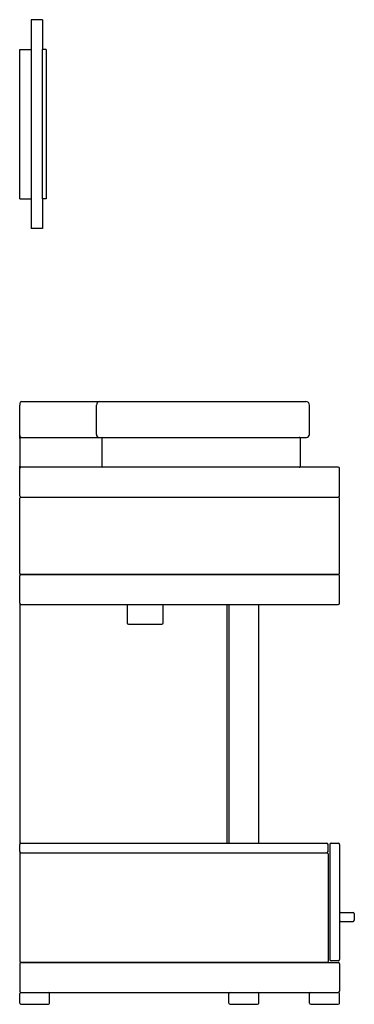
# Model space of a CAD drawing. Header units: millimetres. Extents: x 119.7 to 120.26, y 429.38 to 431.03.
import ezdxf

# ---------------------------------------------------------------- set-up
doc = ezdxf.new("R2010")
doc.units = ezdxf.units.MM
doc.layers.add('sanindusa', color=3, linetype='Continuous')

msp = doc.modelspace()

# ---------------------------------------------------------------- linework, layer by layer
at = {"layer": 'sanindusa'}
for p, q in [((119.7339, 431.0264), (119.7149, 431.0264)), ((119.7149, 431.0264), (119.7149, 430.6764)), ((119.7339, 431.0264), (119.7339, 430.9764)), ((119.6959, 430.9764), (119.7149, 430.9764)), ((119.6959, 430.7264), (119.6959, 430.9764)), ((119.7399, 430.9764), (119.7339, 430.9764)), ((119.7339, 430.7264), (119.7339, 430.9764)), ((119.7399, 430.9764), (119.7399, 430.7264)), ((119.6959, 430.7264), (119.7149, 430.7264)), ((119.7399, 430.7264), (119.7339, 430.7264)), ((119.7339, 430.7264), (119.7339, 430.6764)), ((119.7339, 430.6764), (119.7149, 430.6764)), ((119.6989, 430.3864), (119.8159, 430.3864)), ((119.8159, 430.3864), (119.8296, 430.3864)), ((119.8296, 430.3864), (120.1749, 430.3864)), ((119.6959, 430.3834), (119.6959, 430.3804)), ((119.6959, 430.3314), (119.6959, 430.3804)), ((119.8244, 430.3314), (119.8244, 430.3804)), ((120.1809, 430.3314), (120.1809, 430.3804)), ((119.6959, 430.3294), (119.6959, 430.3314)), ((119.6959, 430.3246), (119.6959, 430.3294)), ((119.6959, 430.3244), (119.6959, 430.2784)), ((119.6979, 430.3264), (119.6989, 430.3264)), ((119.6989, 430.3264), (119.8159, 430.3264)), ((119.8159, 430.3264), (119.8287, 430.3264)), ((119.8287, 430.3264), (120.1759, 430.3264)), ((119.8331, 430.3244), (119.8331, 430.2784)), ((120.1659, 430.2784), (120.1659, 430.3244)), ((119.6959, 430.2744), (119.6959, 430.2784)), ((119.6959, 430.2744), (119.6959, 430.2784)), ((119.6959, 430.2284), (119.6959, 430.2744)), ((120.2289, 430.2764), (119.6979, 430.2764)), ((120.2309, 430.2284), (120.2309, 430.2744)), ((119.6959, 430.0984), (119.6959, 430.2244)), ((119.6979, 430.2264), (120.2289, 430.2264)), ((120.2309, 430.0984), (120.2309, 430.2244)), ((119.6959, 430.0984), (119.6959, 430.0944)), ((119.6959, 430.0484), (119.6959, 430.0944)), ((119.6979, 430.0964), (120.2289, 430.0964)), ((120.2289, 430.0964), (119.6979, 430.0964)), ((120.2309, 430.0484), (120.2309, 430.0944)), ((119.6959, 430.0484), (119.6959, 429.6444)), ((119.6979, 430.0464), (120.2289, 430.0464)), ((119.8759, 430.0464), (119.8759, 430.0154)), ((119.9359, 430.0154), (119.9359, 430.0464)), ((120.0429, 429.6464), (120.0429, 430.0464)), ((120.0459, 430.0464), (120.0459, 429.6464)), ((120.0959, 429.6464), (120.0959, 430.0464)), ((119.8779, 430.0134), (119.9059, 430.0134)), ((119.9059, 430.0134), (119.9339, 430.0134)), ((119.6959, 429.6324), (119.6959, 429.6444)), ((119.6979, 429.6464), (120.2099, 429.6464)), ((120.2119, 429.6324), (120.2119, 429.6444)), ((120.2149, 429.6444), (120.2149, 429.4514)), ((120.2169, 429.6464), (120.2289, 429.6464)), ((120.2309, 429.6444), (120.2309, 429.4514)), ((119.6959, 429.6324), (119.6959, 429.6284)), ((119.6959, 429.6284), (119.6959, 429.4484)), ((119.6979, 429.6304), (120.2099, 429.6304)), ((119.6979, 429.6304), (120.2099, 429.6304)), ((120.2119, 429.6284), (120.2119, 429.4484)), ((120.2309, 429.5284), (120.2309, 429.5174)), ((120.2329, 429.5304), (120.2539, 429.5304)), ((120.2559, 429.5284), (120.2559, 429.5174)), ((120.2329, 429.5154), (120.2539, 429.5154)), ((120.2099, 429.4464), (119.6979, 429.4464)), ((119.6979, 429.4464), (120.2289, 429.4464)), ((120.2289, 429.4494), (120.2169, 429.4494)), ((119.6959, 429.4444), (119.6959, 429.3984)), ((120.2309, 429.4444), (120.2309, 429.3984)), ((119.6979, 429.3964), (119.7439, 429.3964)), ((119.6979, 429.3964), (120.2289, 429.3964)), ((120.1829, 429.3964), (120.2289, 429.3964)), ((119.6959, 429.3784), (119.6959, 429.3944)), ((119.7459, 429.3784), (119.7459, 429.3944)), ((120.0459, 429.3784), (120.0459, 429.3944)), ((120.0959, 429.3784), (120.0959, 429.3944)), ((120.1809, 429.3784), (120.1809, 429.3944)), ((120.2309, 429.3784), (120.2309, 429.3944)), ((119.6979, 429.3764), (119.7439, 429.3764)), ((120.0479, 429.3764), (120.0939, 429.3764)), ((120.1829, 429.3764), (120.2289, 429.3764))]:
    msp.add_line(p, q, dxfattribs=at)
for centre, radius, start, end in [((119.6989, 430.3834), 0.003, 90, 180), ((119.83, 430.3808), 0.00561, 94.8701, 184.1564), ((120.1749, 430.3804), 0.006, 0, 90.0002), ((119.6989, 430.3294), 0.003, 180, 270), ((119.6979, 430.3244), 0.002, 90, 180), ((119.8291, 430.3311), 0.00468, 175.8439, 265.1296), ((119.835, 430.3245), 0.00188, 94.3543, 183.7764), ((120.1639, 430.3244), 0.002, 0.0123, 91.3161), ((120.1759, 430.3314), 0.005, 269.9997, 0), ((119.6979, 430.2784), 0.002, 180, 270), ((119.6979, 430.2744), 0.002, 90, 180), ((119.835, 430.2783), 0.00188, 176.2238, 265.6453), ((120.1639, 430.2784), 0.002, 268.686, 359.9879), ((120.2289, 430.2744), 0.002, 0, 90), ((119.6979, 430.2284), 0.002, 180, 270), ((119.6979, 430.2244), 0.002, 90, 180), ((120.2289, 430.2284), 0.002, 270, 0), ((120.2289, 430.2244), 0.002, 0, 90), ((119.6979, 430.0984), 0.002, 180, 270), ((119.6979, 430.0944), 0.002, 90, 180), ((120.2289, 430.0984), 0.002, 270, 0), ((120.2289, 430.0944), 0.002, 0, 90), ((119.6979, 430.0484), 0.002, 180, 270), ((120.2289, 430.0484), 0.002, 270, 0), ((119.8779, 430.0154), 0.002, 180, 270), ((119.9339, 430.0154), 0.002, 270, 0), ((119.6979, 429.6444), 0.002, 90, 180), ((120.2099, 429.6444), 0.002, 0, 90), ((120.2169, 429.6444), 0.002, 90, 180), ((120.2289, 429.6444), 0.002, 0, 90), ((119.6979, 429.6324), 0.002, 180, 270), ((119.6979, 429.6284), 0.002, 90, 180), ((120.2099, 429.6324), 0.002, 270, 0), ((120.2099, 429.6284), 0.002, 0, 90), ((120.2329, 429.5284), 0.002, 90, 180), ((120.2539, 429.5284), 0.002, 0, 90), ((120.2329, 429.5174), 0.002, 180, 270), ((120.2539, 429.5174), 0.002, 270, 0), ((119.6979, 429.4484), 0.002, 180, 270), ((119.6979, 429.4444), 0.002, 90, 180), ((120.2099, 429.4484), 0.002, 270, 0), ((120.2169, 429.4514), 0.002, 180, 270), ((120.2289, 429.4514), 0.002, 270, 0), ((120.2289, 429.4444), 0.002, 0, 90), ((119.6979, 429.3984), 0.002, 180, 270), ((119.6979, 429.3944), 0.002, 90, 180), ((119.7439, 429.3944), 0.002, 0, 90), ((120.0479, 429.3944), 0.002, 90, 180), ((120.0939, 429.3944), 0.002, 0, 90), ((120.1829, 429.3944), 0.002, 90, 180), ((120.2289, 429.3984), 0.002, 270, 0), ((120.2289, 429.3944), 0.002, 0, 90), ((119.6979, 429.3784), 0.002, 180, 270), ((119.7439, 429.3784), 0.002, 270, 0), ((120.0479, 429.3784), 0.002, 180, 270), ((120.0939, 429.3784), 0.002, 270, 0), ((120.1829, 429.3784), 0.002, 180, 270), ((120.2289, 429.3784), 0.002, 270, 0)]:
    msp.add_arc(centre, radius, start, end, dxfattribs=at)

doc.saveas('drawing.dxf')
